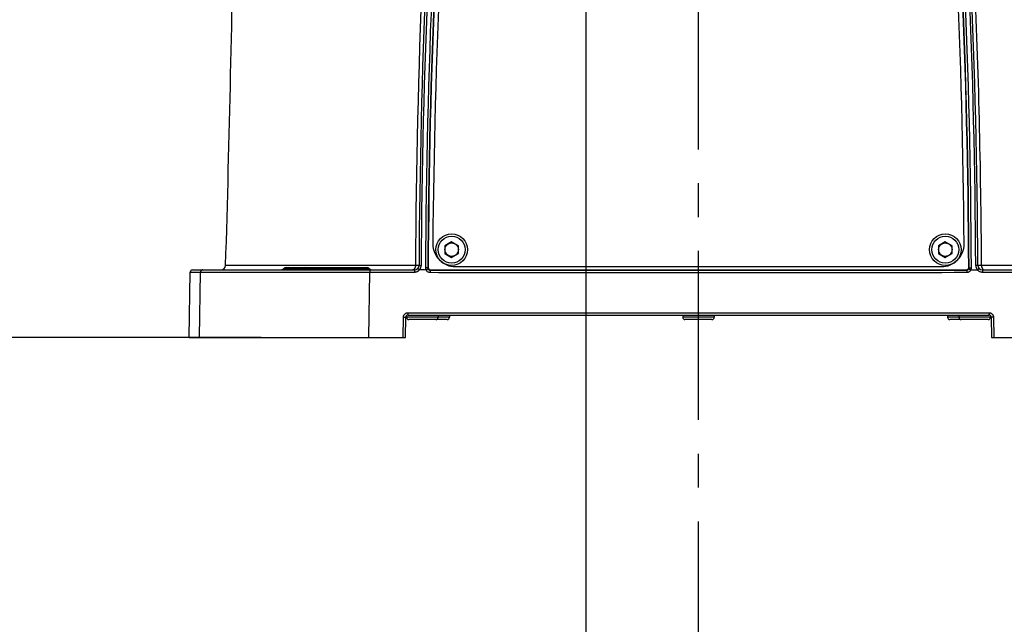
# Model space of a CAD drawing. Header units: millimetres. Extents: x 5828 to 6704, y 123 to 421.
# Tile 249 of 256: x 6551.52 to 6562.44, y 313.68 to 320.38. Entities that reach past the tile are written whole.
import ezdxf

# ---------------------------------------------------------------- set-up
doc = ezdxf.new("R2010")
doc.units = ezdxf.units.MM
doc.linetypes.add('CENTER', pattern=[0.6, 0.375, -0.075, 0.075, -0.075])
for name, color, linetype in [('中心线', 7, 'Continuous'), ('外形图', 7, 'Continuous'), ('尺寸标注', 7, 'Continuous'), ('运动范围', 7, 'Continuous')]:
    doc.layers.add(name, color=color, linetype=linetype)
doc.styles.add('微软雅黑', font='msyh.ttc', dxfattribs={"height": 1.5})
doc.dimstyles.new('尺寸标注_1_20比例', dxfattribs={"dimtxt": 1.5, "dimasz": 1.25, "dimexe": 0.5, "dimexo": 0.4, "dimgap": 0.5, "dimtad": 1, "dimdec": 1, "dimlfac": 20, "dimdsep": 46, "dimtxsty": '微软雅黑', "dimcen": 0.09, "dimadec": 0, "dimazin": 0, "dimtp": 0.01, "dimtm": 0.01, "dimtfac": 1, "dimtdec": 1, "dimtofl": 0, "dimtmove": 0, "dimatfit": 3, "dimfxl": 1, "dimtolj": 1, "dimarcsym": 0})

# ---------------------------------------------------------------- blocks, each defined once
blk = doc.blocks.new('*D1139')
at = {"layer": 'Defpoints', "color": 0}
for p in [(6498.981, 336.855), (6559.046, 312.801), (6498.981, 278.199)]:
    blk.add_point(p, dxfattribs=at)
at = {"layer": '尺寸标注', "color": 0, "lineweight": -2}
for p, q in [((6498.981, 336.455), (6498.981, 277.699)), ((6559.046, 312.401), (6559.046, 277.699)), ((6557.796, 278.199), (6500.231, 278.199))]:
    blk.add_line(p, q, dxfattribs=at)
at = {"layer": '尺寸标注', "color": 0}
for points in [[(6500.231, 278.408), (6500.231, 277.991), (6498.981, 278.199)], [(6557.796, 277.991), (6557.796, 278.408), (6559.046, 278.199)]]:
    blk.add_solid(points, dxfattribs=at)
at = {"layer": '尺寸标注', "color": 0, "insert": (6529.014, 279.471), "char_height": 1.5, "attachment_point": 5, "style": '微软雅黑'}
blk.add_mtext('\\A1;\\A1;{\\fAlibaba PuHuiTi 3.0 55 Regular|b0|i0|c134|p18;1201.2}', dxfattribs=at)
blk = doc.blocks.new('*D1140')
at = {"layer": 'Defpoints', "color": 0}
for p in [(6554.596, 316.855), (6522.888, 286.241), (6537.997, 286.241)]:
    blk.add_point(p, dxfattribs=at)
at = {"layer": '尺寸标注', "color": 0, "lineweight": -2}
for p, q in [((6554.196, 316.855), (6522.388, 316.855)), ((6522.888, 315.605), (6522.888, 287.491)), ((6537.597, 286.241), (6522.388, 286.241))]:
    blk.add_line(p, q, dxfattribs=at)
at = {"layer": '尺寸标注', "color": 0}
for points in [[(6523.097, 315.605), (6522.68, 315.605), (6522.888, 316.855)], [(6522.68, 287.491), (6523.097, 287.491), (6522.888, 286.241)]]:
    blk.add_solid(points, dxfattribs=at)
at = {"layer": '尺寸标注', "color": 0, "insert": (6521.617, 301.871), "char_height": 1.5, "attachment_point": 5, "rotation": 90, "style": '微软雅黑'}
blk.add_mtext('\\A1;\\A1;{\\fAlibaba PuHuiTi 3.0 55 Regular|b0|i0|c134|p18;612.3}', dxfattribs=at)
blk = doc.blocks.new('*D1142')
at = {"layer": 'Defpoints', "color": 0}
for p in [(6543.444, 336.855), (6559.046, 313.101), (6543.444, 284.976)]:
    blk.add_point(p, dxfattribs=at)
at = {"layer": '尺寸标注', "color": 0, "lineweight": -2}
for p, q in [((6543.444, 336.455), (6543.444, 284.476)), ((6559.046, 312.701), (6559.046, 284.476)), ((6557.796, 284.976), (6544.694, 284.976))]:
    blk.add_line(p, q, dxfattribs=at)
at = {"layer": '尺寸标注', "color": 0}
for points in [[(6544.694, 285.184), (6544.694, 284.768), (6543.444, 284.976)], [(6557.796, 284.768), (6557.796, 285.184), (6559.046, 284.976)]]:
    blk.add_solid(points, dxfattribs=at)
at = {"layer": '尺寸标注', "color": 0, "insert": (6551.245, 286.248), "char_height": 1.5, "attachment_point": 5, "style": '微软雅黑'}
blk.add_mtext('\\A1;\\A1;{\\fAlibaba PuHuiTi 3.0 55 Regular|b0|i0|c134|p18;312}', dxfattribs=at)
blk = doc.blocks.new('*D1143')
at = {"layer": 'Defpoints', "color": 0}
for p in [(6585.645, 336.855), (6559.046, 313.401), (6585.645, 297.386)]:
    blk.add_point(p, dxfattribs=at)
at = {"layer": '尺寸标注', "color": 0, "lineweight": -2}
for p, q in [((6585.645, 336.455), (6585.645, 296.886)), ((6559.046, 313.001), (6559.046, 296.886)), ((6560.296, 297.386), (6584.395, 297.386))]:
    blk.add_line(p, q, dxfattribs=at)
at = {"layer": '尺寸标注', "color": 0}
for points in [[(6560.296, 297.595), (6560.296, 297.178), (6559.046, 297.386)], [(6584.395, 297.178), (6584.395, 297.595), (6585.645, 297.386)]]:
    blk.add_solid(points, dxfattribs=at)
at = {"layer": '尺寸标注', "color": 0, "insert": (6572.095, 298.658), "char_height": 1.5, "attachment_point": 5, "style": '微软雅黑'}
blk.add_mtext('\\A1;\\A1;{\\fAlibaba PuHuiTi 3.0 55 Regular|b0|i0|c134|p18;532}', dxfattribs=at)
blk = doc.blocks.new('*D1144')
at = {"layer": 'Defpoints', "color": 0}
for p in [(6557.796, 395.67), (6487.648, 286.241), (6537.997, 286.241)]:
    blk.add_point(p, dxfattribs=at)
at = {"layer": '尺寸标注', "color": 0, "lineweight": -2}
for p, q in [((6557.396, 395.67), (6487.148, 395.67)), ((6487.648, 394.42), (6487.648, 287.491)), ((6537.597, 286.241), (6487.148, 286.241))]:
    blk.add_line(p, q, dxfattribs=at)
at = {"layer": '尺寸标注', "color": 0}
for points in [[(6487.856, 394.42), (6487.439, 394.42), (6487.648, 395.67)], [(6487.439, 287.491), (6487.856, 287.491), (6487.648, 286.241)]]:
    blk.add_solid(points, dxfattribs=at)
at = {"layer": '尺寸标注', "color": 0, "insert": (6486.376, 340.956), "char_height": 1.5, "attachment_point": 5, "rotation": 90, "style": '微软雅黑'}
blk.add_mtext('\\A1;\\A1;{\\fAlibaba PuHuiTi 3.0 55 Regular|b0|i0|c134|p18;2188.6}', dxfattribs=at)
blk = doc.blocks.new('*D1147')
at = {"layer": 'Defpoints', "color": 0}
for p in [(6557.796, 330.86), (6559.046, 313.101), (6559.046, 305.38)]:
    blk.add_point(p, dxfattribs=at)
at = {"layer": '尺寸标注', "color": 0, "lineweight": -2}
for p, q in [((6557.796, 330.46), (6557.796, 304.88)), ((6559.046, 312.701), (6559.046, 304.88)), ((6556.546, 305.38), (6551.714, 305.38)), ((6560.296, 305.38), (6561.546, 305.38))]:
    blk.add_line(p, q, dxfattribs=at)
at = {"layer": '尺寸标注', "color": 0}
for points in [[(6556.546, 305.171), (6556.546, 305.588), (6557.796, 305.38)], [(6560.296, 305.588), (6560.296, 305.171), (6559.046, 305.38)]]:
    blk.add_solid(points, dxfattribs=at)
at = {"layer": '尺寸标注', "color": 0, "insert": (6553.321, 306.651), "char_height": 1.5, "attachment_point": 5, "style": '微软雅黑'}
blk.add_mtext('\\A1;\\A1;{\\fAlibaba PuHuiTi 3.0 55 Regular|b0|i0|c134|p18;25}', dxfattribs=at)
blk = doc.blocks.new('*D1157')
at = {"layer": 'Defpoints', "color": 0}
for p in [(6616.611, 336.855), (6559.046, 313.001), (6616.611, 278.199)]:
    blk.add_point(p, dxfattribs=at)
at = {"layer": '尺寸标注', "color": 0, "lineweight": -2}
for p, q in [((6616.611, 336.455), (6616.611, 277.699)), ((6559.046, 312.601), (6559.046, 277.699)), ((6560.296, 278.199), (6615.361, 278.199))]:
    blk.add_line(p, q, dxfattribs=at)
at = {"layer": '尺寸标注', "color": 0}
for points in [[(6560.296, 278.408), (6560.296, 277.991), (6559.046, 278.199)], [(6615.361, 277.991), (6615.361, 278.408), (6616.611, 278.199)]]:
    blk.add_solid(points, dxfattribs=at)
at = {"layer": '尺寸标注', "color": 0, "insert": (6587.829, 279.479), "char_height": 1.5, "attachment_point": 5, "style": '微软雅黑'}
blk.add_mtext('\\A1;1151.3', dxfattribs=at)

msp = doc.modelspace()

# ---------------------------------------------------------------- linework, layer by layer
at = {"layer": '中心线', "linetype": 'CENTER', "ltscale": 5}
msp.add_line((6559.0462, 312.9415), (6559.0462, 331.5632), dxfattribs=at)
at = {"layer": '外形图', "linetype": 'ByBlock'}
for p, q in [((6556.3087, 317.9169), (6556.2337, 317.8736)), ((6556.2337, 317.8736), (6556.2337, 317.787)), ((6556.3837, 317.8736), (6556.3087, 317.9169)), ((6556.3837, 317.787), (6556.3837, 317.8736)), ((6561.7837, 317.9169), (6561.7087, 317.8736)), ((6561.7087, 317.8736), (6561.7087, 317.787)), ((6561.8587, 317.8736), (6561.7837, 317.9169)), ((6561.8587, 317.787), (6561.8587, 317.8736)), ((6556.2337, 317.787), (6556.3087, 317.7437)), ((6556.3087, 317.7437), (6556.3837, 317.787)), ((6561.7087, 317.787), (6561.7837, 317.7437)), ((6561.7837, 317.7437), (6561.8587, 317.787)), ((6555.907, 317.6538), (6553.8023, 317.6538)), ((6555.9472, 317.655), (6555.9709, 317.6549)), ((6562.1452, 317.655), (6562.1216, 317.6549)), ((6562.8549, 317.6538), (6562.1854, 317.6538)), ((6553.3962, 316.8553), (6553.4089, 317.5807)), ((6553.4089, 317.5807), (6553.5241, 317.5807)), ((6553.4339, 317.6053), (6555.8972, 317.6053)), ((6553.5121, 316.8553), (6553.5241, 317.5807)), ((6553.5241, 317.5807), (6555.4026, 317.5807)), ((6554.445, 317.6178), (6555.3974, 317.6178)), ((6554.478, 317.6303), (6555.3643, 317.6303)), ((6555.3903, 316.8553), (6555.4026, 317.5807)), ((6555.4026, 317.5807), (6555.8959, 317.5807)), ((6556.0452, 317.6281), (6556.019, 317.6282)), ((6556.0491, 317.632), (6556.0452, 317.6281)), ((6556.0741, 317.6069), (6556.0702, 317.603)), ((6556.0741, 317.6069), (6562.0183, 317.6069)), ((6556.3503, 317.6413), (6561.7421, 317.6413)), ((6562.0183, 317.6069), (6562.022, 317.6032)), ((6562.0433, 317.632), (6562.047, 317.6283)), ((6562.047, 317.6283), (6562.0733, 317.6284)), ((6562.0676, 317.6053), (6562.1411, 317.6053)), ((6562.1952, 317.6053), (6564.4081, 317.6053)), ((6562.1966, 317.5807), (6562.555, 317.5807)), ((6555.8238, 317.1307), (6562.2687, 317.1307)), ((6555.7699, 316.8553), (6555.7738, 317.0816)), ((6555.7962, 316.8553), (6555.8001, 317.0807)), ((6555.8087, 317.0991), (6555.8087, 317.0803)), ((6556.2837, 317.0803), (6555.8087, 317.0803)), ((6555.8251, 317.1053), (6562.2673, 317.1053)), ((6556.2587, 317.0553), (6555.8337, 317.0553)), ((6556.1587, 317.1053), (6556.1587, 317.0803)), ((6556.2837, 317.1053), (6556.2837, 317.0803)), ((6558.8712, 317.1053), (6558.8712, 317.0803)), ((6559.2212, 317.0803), (6558.8712, 317.0803)), ((6559.1962, 317.0553), (6558.8962, 317.0553)), ((6559.2212, 317.1053), (6559.2212, 317.0803)), ((6561.8087, 317.1053), (6561.8087, 317.0803)), ((6562.2837, 317.0803), (6561.8087, 317.0803)), ((6562.2587, 317.0553), (6561.8337, 317.0553)), ((6561.9337, 317.1053), (6561.9337, 317.0803)), ((6562.2837, 317.0991), (6562.2837, 317.0803)), ((6562.2923, 317.0807), (6562.2962, 316.8553)), ((6562.3187, 317.0816), (6562.3226, 316.8553)), ((6553.3962, 316.8553), (6555.7962, 316.8553)), ((6562.2962, 316.8553), (6566.9462, 316.8553))]:
    msp.add_line(p, q, dxfattribs=at)
for centre, radius in [((6556.3087, 317.8303), 0.175), ((6556.3087, 317.8303), 0.15), ((6561.7837, 317.8303), 0.175), ((6561.7837, 317.8303), 0.15), ((6556.3087, 317.8303), 0.075), ((6561.7837, 317.8303), 0.075)]:
    msp.add_circle(centre, radius, dxfattribs=at)
for centre, radius, start, end in [((6640.4433, 317.2259), 84.5374, 175.320123, 179.709995), ((6479.4569, 317.2553), 82.6893, 0.276995, 4.759958), ((6638.6355, 317.2553), 82.6893, 175.270338, 179.723005), ((6638.621, 317.2552), 82.6511, 175.268983, 179.722921), ((6638.0938, 317.2606), 82.0757, 175.243034, 179.743419), ((6638.1082, 317.2607), 82.0638, 175.244389, 179.743495), ((6638.6355, 317.2553), 82.5872, 175.270936, 179.738639), ((6638.6355, 317.2553), 82.5377, 175.271364, 179.557107), ((6479.4569, 317.2553), 82.5377, 0.442893, 4.728408), ((6479.4569, 317.2553), 82.5872, 0.261361, 4.729359), ((6479.9783, 317.2607), 82.0694, 0.256641, 4.755568), ((6479.9928, 317.2606), 82.0813, 0.256719, 4.756921), ((6479.4714, 317.2552), 82.6511, 0.277079, 4.731308), ((6556.3503, 317.8913), 0.25, 179.55711, 270), ((6561.7421, 317.8913), 0.25, 270, 0.44289), ((6553.7524, 317.6553), 0.05, 270, 358.25494), ((6555.8972, 317.6553), 0.05, 270, 359.723), ((6562.1952, 317.6553), 0.05, 180.277, 270), ((6553.4339, 317.5803), 0.025, 90, 179), ((6554.4119, 317.6553), 0.05, 270, 311.40962), ((6554.478, 317.5803), 0.05, 90, 131.40962), ((6555.3644, 317.5803), 0.05, 48.59038, 90), ((6555.4305, 317.6553), 0.05, 228.59038, 270), ((6555.9726, 316.7572), 0.8485, 86.43115, 91.42644), ((6556.0741, 317.6319), 0.025, 179.73512, 270.00352), ((6562.0183, 317.6319), 0.025, 269.99648, 0.26488), ((6562.0218, 317.6282), 0.0252, 331.80861, 0.23895), ((6555.8251, 317.0803), 0.025, 90, 179), ((6555.8337, 317.0803), 0.025, 180, 270), ((6556.1337, 317.0803), 0.025, 270, 0), ((6556.2587, 317.0803), 0.025, 270, 0), ((6558.8962, 317.0803), 0.025, 180, 270), ((6559.1962, 317.0803), 0.025, 270, 0), ((6561.8337, 317.0803), 0.025, 180, 270), ((6561.9587, 317.0803), 0.025, 180, 270), ((6562.2587, 317.0803), 0.025, 270, 0), ((6562.2673, 317.0803), 0.025, 1, 90)]:
    msp.add_arc(centre, radius, start, end, dxfattribs=at)
for points, knots in [([(6553.8023, 317.6538), (6553.8239, 318.36), (6553.8598, 319.7722), (6553.9021, 321.8907), (6553.9424, 324.01), (6553.9745, 325.4233), (6553.9934, 326.1303)], [0, 0, 0, 0, 0.2499907, 0.499832, 0.749758, 1, 1, 1, 1]), ([(6562.1854, 317.6538), (6562.1826, 318.1934), (6562.1668, 319.2729), (6562.1121, 320.8914), (6562.0265, 322.5085), (6561.9487, 323.5853), (6561.9046, 324.1231)], [0, 0, 0, 0, 0.249976, 0.5000179, 0.7500374, 1, 1, 1, 1]), ([(6555.907, 317.6538), (6555.907, 317.6506), (6555.9065, 317.6443), (6555.9047, 317.6352), (6555.9019, 317.6268), (6555.8983, 317.6195), (6555.8938, 317.6134), (6555.8894, 317.6095), (6555.8857, 317.6073), (6555.8829, 317.6061), (6555.88, 317.6054), (6555.8781, 317.6053), (6555.8771, 317.6053)], [0, 0, 0, 0, 0.1537814, 0.3033922, 0.4455765, 0.5777327, 0.6982855, 0.8071387, 0.8577901, 0.9064105, 0.9535823, 1, 1, 1, 1]), ([(6555.9472, 317.655), (6555.9472, 317.655), (6555.9471, 317.655), (6555.9471, 317.655), (6555.947, 317.6549), (6555.9468, 317.6549), (6555.9465, 317.6548), (6555.9461, 317.6548), (6555.9454, 317.6547), (6555.9444, 317.6546), (6555.9429, 317.6545), (6555.9411, 317.6545), (6555.9389, 317.6544), (6555.9365, 317.6543), (6555.9337, 317.6542), (6555.9307, 317.6541), (6555.9274, 317.654), (6555.9224, 317.654), (6555.9156, 317.6538), (6555.91, 317.6538), (6555.907, 317.6538)], [0, 0, 0, 0, 0.0016279, 0.0030786, 0.0050151, 0.0103977, 0.0178272, 0.0273152, 0.0388621, 0.0681077, 0.1054856, 0.1508789, 0.2041394, 0.265091, 0.33353, 0.4092275, 0.4919293, 0.5813575, 0.7791682, 1, 1, 1, 1]), ([(6555.952, 317.6054), (6555.9535, 317.607), (6555.9563, 317.6106), (6555.9601, 317.6162), (6555.9633, 317.6221), (6555.967, 317.6304), (6555.9701, 317.6413), (6555.9709, 317.6504), (6555.9709, 317.6549)], [0, 0, 0, 0, 0.1250157, 0.2500495, 0.3750936, 0.500154, 0.750053, 1, 1, 1, 1]), ([(6562.1216, 317.6549), (6562.1216, 317.6526), (6562.1218, 317.6481), (6562.1228, 317.6413), (6562.1243, 317.6347), (6562.1265, 317.6283), (6562.1292, 317.6221), (6562.1319, 317.6171), (6562.1344, 317.6133), (6562.137, 317.6096), (6562.1391, 317.607), (6562.1406, 317.6053)], [0, 0, 0, 0, 0.125029, 0.2500518, 0.3750695, 0.5000775, 0.6250735, 0.7500544, 0.812556, 0.8750533, 1, 1, 1, 1]), ([(6562.1854, 317.6538), (6562.1824, 317.6538), (6562.1768, 317.6538), (6562.17, 317.654), (6562.165, 317.654), (6562.1617, 317.6541), (6562.1587, 317.6542), (6562.1559, 317.6543), (6562.1535, 317.6544), (6562.1514, 317.6545), (6562.1495, 317.6545), (6562.148, 317.6546), (6562.147, 317.6547), (6562.1463, 317.6548), (6562.1459, 317.6548), (6562.1456, 317.6549), (6562.1454, 317.6549), (6562.1453, 317.655), (6562.1453, 317.655), (6562.1452, 317.655), (6562.1452, 317.655)], [0, 0, 0, 0, 0.2208318, 0.4186423, 0.5080704, 0.5907722, 0.6664696, 0.7349086, 0.79586, 0.8491205, 0.8945137, 0.9318916, 0.9611372, 0.9726841, 0.9821719, 0.9896011, 0.9949835, 0.9969201, 0.9983709, 1, 1, 1, 1]), ([(6562.1854, 317.6538), (6562.1855, 317.6506), (6562.1859, 317.6443), (6562.1877, 317.6352), (6562.1905, 317.6268), (6562.1942, 317.6195), (6562.1986, 317.6134), (6562.203, 317.6095), (6562.2067, 317.6073), (6562.2095, 317.6061), (6562.2124, 317.6054), (6562.2143, 317.6053), (6562.2153, 317.6053)], [0, 0, 0, 0, 0.1537814, 0.3033923, 0.4455766, 0.5777328, 0.6982856, 0.8071387, 0.8577901, 0.9064105, 0.9535823, 1, 1, 1, 1]), ([(6553.549, 317.6053), (6553.5474, 317.6053), (6553.5442, 317.605), (6553.5395, 317.6036), (6553.5352, 317.6013), (6553.5314, 317.5982), (6553.5283, 317.5945), (6553.5259, 317.5902), (6553.5245, 317.5856), (6553.5241, 317.5823), (6553.5241, 317.5807)], [0, 0, 0, 0, 0.1248835, 0.2497846, 0.3747181, 0.4996943, 0.6247168, 0.7497824, 0.8748817, 1, 1, 1, 1]), ([(6554.4303, 317.6053), (6554.4332, 317.6053), (6554.439, 317.6058), (6554.4475, 317.6083), (6554.4553, 317.6122), (6554.46, 317.6158), (6554.4622, 317.6178)], [0, 0, 0, 0, 0.2486108, 0.4978256, 0.7481654, 1, 1, 1, 1]), ([(6554.4941, 317.6303), (6554.4912, 317.6303), (6554.4854, 317.6297), (6554.4769, 317.6273), (6554.4691, 317.6233), (6554.4644, 317.6198), (6554.4622, 317.6178)], [0, 0, 0, 0, 0.2486108, 0.4978256, 0.7481654, 1, 1, 1, 1]), ([(6554.6231, 317.6053), (6554.626, 317.6053), (6554.6318, 317.6058), (6554.6402, 317.6083), (6554.6481, 317.6122), (6554.6528, 317.6158), (6554.655, 317.6178)], [0, 0, 0, 0, 0.2486108, 0.4978256, 0.7481654, 1, 1, 1, 1]), ([(6554.6868, 317.6303), (6554.6839, 317.6303), (6554.6781, 317.6297), (6554.6697, 317.6273), (6554.6618, 317.6233), (6554.6571, 317.6198), (6554.655, 317.6178)], [0, 0, 0, 0, 0.2486108, 0.4978256, 0.7481654, 1, 1, 1, 1]), ([(6555.1556, 317.6303), (6555.1585, 317.6303), (6555.1643, 317.6297), (6555.1727, 317.6273), (6555.1806, 317.6233), (6555.1853, 317.6198), (6555.1874, 317.6178)], [0, 0, 0, 0, 0.2486108, 0.4978256, 0.7481654, 1, 1, 1, 1]), ([(6555.2193, 317.6053), (6555.2164, 317.6053), (6555.2106, 317.6058), (6555.2022, 317.6083), (6555.1943, 317.6122), (6555.1896, 317.6158), (6555.1874, 317.6178)], [0, 0, 0, 0, 0.2486108, 0.4978256, 0.7481654, 1, 1, 1, 1]), ([(6555.3483, 317.6303), (6555.3512, 317.6303), (6555.357, 317.6297), (6555.3655, 317.6273), (6555.3733, 317.6233), (6555.378, 317.6198), (6555.3802, 317.6178)], [0, 0, 0, 0, 0.2486108, 0.4978256, 0.7481654, 1, 1, 1, 1]), ([(6555.4121, 317.6053), (6555.4092, 317.6053), (6555.4034, 317.6058), (6555.3949, 317.6083), (6555.3871, 317.6122), (6555.3824, 317.6158), (6555.3802, 317.6178)], [0, 0, 0, 0, 0.2486108, 0.4978256, 0.7481654, 1, 1, 1, 1]), ([(6555.4041, 317.6053), (6555.404, 317.6053), (6555.4039, 317.6052), (6555.4039, 317.605), (6555.4038, 317.6048), (6555.4037, 317.6045), (6555.4036, 317.6041), (6555.4035, 317.6033), (6555.4034, 317.6023), (6555.4033, 317.6011), (6555.4032, 317.5997), (6555.403, 317.5974), (6555.4029, 317.5942), (6555.4027, 317.59), (6555.4026, 317.5855), (6555.4026, 317.5823), (6555.4026, 317.5807)], [0, 0, 0, 0, 0.0074674, 0.0140627, 0.0228355, 0.0338402, 0.047087, 0.0802513, 0.1221117, 0.1723168, 0.2304182, 0.2958844, 0.4464202, 0.6183281, 0.8051857, 1, 1, 1, 1]), ([(6555.8959, 317.5807), (6555.9011, 317.5807), (6555.9116, 317.5818), (6555.924, 317.5858), (6555.9333, 317.5906), (6555.9388, 317.5941), (6555.943, 317.5973), (6555.946, 317.5998), (6555.9488, 317.6025), (6555.9506, 317.6044), (6555.9515, 317.6054)], [0, 0, 0, 0, 0.2497064, 0.4994794, 0.6245637, 0.7496661, 0.8122428, 0.8748277, 0.9374115, 1, 1, 1, 1]), ([(6555.8972, 317.6053), (6555.8971, 317.6053), (6555.8971, 317.6052), (6555.897, 317.6051), (6555.897, 317.605), (6555.8969, 317.6048), (6555.8969, 317.6045), (6555.8968, 317.6041), (6555.8967, 317.6033), (6555.8966, 317.6023), (6555.8965, 317.6011), (6555.8964, 317.5997), (6555.8963, 317.598), (6555.8962, 317.5963), (6555.8961, 317.5936), (6555.896, 317.59), (6555.8959, 317.5855), (6555.8959, 317.5823), (6555.8959, 317.5807)], [0, 0, 0, 0, 0.0027504, 0.0070981, 0.0135381, 0.0222012, 0.0331257, 0.046313, 0.079403, 0.1212313, 0.1714358, 0.229562, 0.2950741, 0.367363, 0.4457541, 0.6178558, 0.8049408, 1, 1, 1, 1]), ([(6555.9345, 317.622), (6555.9345, 317.622), (6555.9344, 317.6219), (6555.9345, 317.6218), (6555.9346, 317.6217), (6555.9347, 317.6215), (6555.9349, 317.6213), (6555.9351, 317.6211), (6555.9353, 317.6208), (6555.9356, 317.6205), (6555.936, 317.6202), (6555.9365, 317.6197), (6555.9372, 317.6189), (6555.9382, 317.618), (6555.9398, 317.6164), (6555.9421, 317.6143), (6555.9451, 317.6115), (6555.9485, 317.6085), (6555.9508, 317.6064), (6555.952, 317.6054)], [0, 0, 0, 0, 0.0031774, 0.0073877, 0.0134982, 0.0218615, 0.0325571, 0.0455576, 0.0608245, 0.0783261, 0.0980272, 0.1198826, 0.1698533, 0.2277841, 0.2931459, 0.4437016, 0.6160017, 0.8037282, 1, 1, 1, 1]), ([(6556.019, 317.6282), (6556.019, 317.6261), (6556.0192, 317.6219), (6556.0204, 317.6157), (6556.022, 317.6106), (6556.0237, 317.6068), (6556.0246, 317.6049), (6556.0252, 317.604)], [0, 0, 0, 0, 0.2499925, 0.499976, 0.749941, 0.8749748, 1, 1, 1, 1]), ([(6556.0483, 317.6159), (6556.0483, 317.6159), (6556.0482, 317.6159), (6556.0481, 317.6159), (6556.0479, 317.6158), (6556.0477, 317.6158), (6556.0474, 317.6156), (6556.0469, 317.6155), (6556.0462, 317.6151), (6556.0452, 317.6147), (6556.044, 317.6141), (6556.0426, 317.6134), (6556.0411, 317.6126), (6556.0394, 317.6118), (6556.0377, 317.6108), (6556.0358, 317.6098), (6556.0338, 317.6088), (6556.0317, 317.6076), (6556.0296, 317.6065), (6556.0275, 317.6052), (6556.0261, 317.6045), (6556.0253, 317.6041)], [0, 0, 0, 0, 0.0029426, 0.0079399, 0.0151624, 0.0246469, 0.0363945, 0.0503877, 0.0849944, 0.1281614, 0.1794822, 0.2384642, 0.304537, 0.3770596, 0.4553274, 0.5385789, 0.6260043, 0.7167527, 0.8099421, 0.9046652, 1, 1, 1, 1]), ([(6556.0254, 317.604), (6556.0259, 317.603), (6556.0271, 317.6011), (6556.029, 317.5984), (6556.031, 317.5958), (6556.0355, 317.5909), (6556.0434, 317.5848), (6556.0537, 317.5805), (6556.0623, 317.5787), (6556.0668, 317.5784), (6556.069, 317.5784)], [0, 0, 0, 0, 0.0626127, 0.125221, 0.1878277, 0.2504271, 0.5001169, 0.7497765, 0.8748826, 1, 1, 1, 1]), ([(6556.0452, 317.6281), (6556.0452, 317.6271), (6556.0453, 317.6249), (6556.0461, 317.6207), (6556.0473, 317.6177), (6556.0483, 317.6159)], [0, 0, 0, 0, 0.2506569, 0.5012936, 1, 1, 1, 1]), ([(6556.0483, 317.6159), (6556.0489, 317.6149), (6556.0501, 317.6131), (6556.0529, 317.6097), (6556.0573, 317.6062), (6556.0635, 317.6036), (6556.0679, 317.603), (6556.0702, 317.603)], [0, 0, 0, 0, 0.1246552, 0.2496907, 0.4997429, 0.7497847, 1, 1, 1, 1]), ([(6556.0702, 317.603), (6556.0701, 317.603), (6556.0701, 317.6029), (6556.07, 317.6028), (6556.07, 317.6026), (6556.0699, 317.6023), (6556.0698, 317.6017), (6556.0697, 317.6009), (6556.0696, 317.5999), (6556.0695, 317.5986), (6556.0694, 317.5972), (6556.0693, 317.5956), (6556.0692, 317.5938), (6556.0691, 317.5912), (6556.0691, 317.5876), (6556.069, 317.5831), (6556.069, 317.58), (6556.069, 317.5784)], [0, 0, 0, 0, 0.0030691, 0.007991, 0.0150435, 0.0243017, 0.0494797, 0.0834406, 0.125923, 0.176561, 0.234903, 0.3004216, 0.3725201, 0.4505397, 0.6214352, 0.8068535, 1, 1, 1, 1]), ([(6556.069, 317.5784), (6556.565, 317.578), (6558.5498, 317.5768), (6560.5346, 317.5773), (6562.0233, 317.5786)], [0, 0, 0, 0, 0.2499423, 1, 1, 1, 1]), ([(6556.0702, 317.603), (6556.566, 317.6026), (6558.55, 317.6013), (6560.534, 317.6018), (6562.022, 317.6032)], [0, 0, 0, 0, 0.2499423, 1, 1, 1, 1]), ([(6562.022, 317.6032), (6562.0243, 317.6032), (6562.0288, 317.6038), (6562.035, 317.6065), (6562.0403, 317.6107), (6562.0429, 317.6144), (6562.044, 317.6164)], [0, 0, 0, 0, 0.2503112, 0.5004195, 0.7505667, 1, 1, 1, 1]), ([(6562.022, 317.6032), (6562.0221, 317.6032), (6562.0221, 317.6031), (6562.0222, 317.6029), (6562.0223, 317.6026), (6562.0224, 317.602), (6562.0225, 317.6011), (6562.0226, 317.6001), (6562.0227, 317.5988), (6562.0228, 317.5974), (6562.0229, 317.5958), (6562.023, 317.594), (6562.0231, 317.5914), (6562.0232, 317.5878), (6562.0233, 317.5833), (6562.0233, 317.5802), (6562.0233, 317.5786)], [0, 0, 0, 0, 0.0032226, 0.0082393, 0.024643, 0.0498783, 0.0838692, 0.1263628, 0.1769978, 0.2353255, 0.3008199, 0.3728861, 0.4508664, 0.6216662, 0.8069731, 1, 1, 1, 1]), ([(6562.0233, 317.5786), (6562.0256, 317.5786), (6562.0301, 317.5789), (6562.0368, 317.5803), (6562.0432, 317.5826), (6562.0492, 317.5857), (6562.0538, 317.5889), (6562.0573, 317.5919), (6562.0597, 317.5943), (6562.0615, 317.5964), (6562.0629, 317.5982), (6562.064, 317.5995), (6562.0649, 317.6009), (6562.0662, 317.6028), (6562.067, 317.6043), (6562.0676, 317.6053)], [0, 0, 0, 0, 0.1249614, 0.2499119, 0.3748595, 0.4998114, 0.6247731, 0.6872956, 0.7498207, 0.8123607, 0.8436289, 0.8748931, 0.9061692, 0.9374582, 1, 1, 1, 1]), ([(6562.044, 317.6164), (6562.044, 317.6164), (6562.0441, 317.6163), (6562.0442, 317.6163), (6562.0444, 317.6163), (6562.0446, 317.6162), (6562.0449, 317.6161), (6562.0454, 317.6159), (6562.0461, 317.6155), (6562.0472, 317.6151), (6562.0484, 317.6145), (6562.0498, 317.6139), (6562.0514, 317.6131), (6562.0531, 317.6123), (6562.0549, 317.6114), (6562.0569, 317.6105), (6562.0589, 317.6094), (6562.061, 317.6084), (6562.0632, 317.6073), (6562.0654, 317.606), (6562.0669, 317.6054), (6562.0676, 317.6051)], [0, 0, 0, 0, 0.0025312, 0.0073482, 0.0144898, 0.0239502, 0.0357116, 0.0497462, 0.0844949, 0.1278549, 0.1793955, 0.2386051, 0.3048963, 0.3776125, 0.456034, 0.5393855, 0.6268425, 0.7175398, 0.8105801, 0.9050426, 1, 1, 1, 1]), ([(6562.0677, 317.6053), (6562.0686, 317.6071), (6562.0698, 317.6098), (6562.0711, 317.6136), (6562.0719, 317.6165), (6562.0725, 317.6194), (6562.0731, 317.6234), (6562.0733, 317.6264), (6562.0733, 317.6284)], [0, 0, 0, 0, 0.2499116, 0.3749335, 0.4999635, 0.6249991, 0.7500371, 1, 1, 1, 1]), ([(6562.158, 317.6218), (6562.1581, 317.6218), (6562.158, 317.6218), (6562.158, 317.6217), (6562.1579, 317.6216), (6562.1578, 317.6214), (6562.1576, 317.6213), (6562.1573, 317.6209), (6562.1568, 317.6204), (6562.1561, 317.6197), (6562.1553, 317.6189), (6562.1543, 317.618), (6562.1532, 317.6169), (6562.1519, 317.6157), (6562.1501, 317.614), (6562.1481, 317.6121), (6562.146, 317.6102), (6562.1443, 317.6086), (6562.1426, 317.607), (6562.1415, 317.606), (6562.1409, 317.6055)], [0, 0, 0, 0, 0.001671, 0.005424, 0.0114674, 0.0198248, 0.0304918, 0.0434509, 0.076141, 0.1176189, 0.1675191, 0.2253965, 0.2907326, 0.3629407, 0.4413716, 0.614029, 0.7067011, 0.8025008, 0.9005657, 1, 1, 1, 1]), ([(6562.1411, 317.6053), (6562.142, 317.6043), (6562.1438, 317.6024), (6562.1466, 317.5997), (6562.1496, 317.5972), (6562.1537, 317.5941), (6562.1592, 317.5905), (6562.1685, 317.5858), (6562.181, 317.5818), (6562.1914, 317.5807), (6562.1966, 317.5807)], [0, 0, 0, 0, 0.0625917, 0.1251801, 0.187766, 0.2503463, 0.3754534, 0.5005382, 0.7503065, 1, 1, 1, 1]), ([(6562.1952, 317.6053), (6562.1953, 317.6053), (6562.1953, 317.6052), (6562.1954, 317.6051), (6562.1954, 317.605), (6562.1955, 317.6048), (6562.1956, 317.6045), (6562.1957, 317.6041), (6562.1958, 317.6033), (6562.1959, 317.6023), (6562.196, 317.6011), (6562.1961, 317.5997), (6562.1962, 317.5974), (6562.1964, 317.5942), (6562.1965, 317.59), (6562.1966, 317.5855), (6562.1966, 317.5823), (6562.1966, 317.5807)], [0, 0, 0, 0, 0.0029342, 0.007398, 0.0139136, 0.0226295, 0.0335919, 0.0468068, 0.0799291, 0.121768, 0.1719668, 0.2300739, 0.2955556, 0.4461464, 0.6181326, 0.805084, 1, 1, 1, 1]), ([(6555.7738, 317.0816), (6555.7739, 317.0848), (6555.7746, 317.0913), (6555.7776, 317.1006), (6555.7823, 317.1091), (6555.7886, 317.1166), (6555.7962, 317.1227), (6555.8048, 317.1273), (6555.8141, 317.1301), (6555.8206, 317.1307), (6555.8238, 317.1307)], [0, 0, 0, 0, 0.1250489, 0.2501065, 0.3751579, 0.5001902, 0.6251934, 0.7501621, 0.875096, 1, 1, 1, 1]), ([(6555.8238, 317.1307), (6555.8238, 317.1291), (6555.8239, 317.1258), (6555.8239, 317.1211), (6555.824, 317.1174), (6555.8241, 317.1147), (6555.8242, 317.1128), (6555.8243, 317.1111), (6555.8244, 317.1096), (6555.8245, 317.1084), (6555.8246, 317.1073), (6555.8247, 317.1065), (6555.8248, 317.1061), (6555.8249, 317.1058), (6555.8249, 317.1056), (6555.825, 317.1054), (6555.8251, 317.1053), (6555.8251, 317.1053), (6555.8251, 317.1053)], [0, 0, 0, 0, 0.1932015, 0.3795025, 0.5516072, 0.6302033, 0.7027854, 0.7686452, 0.8271423, 0.8777127, 0.9198771, 0.9532528, 0.9665589, 0.9775839, 0.9863284, 0.9928301, 0.9972207, 1, 1, 1, 1]), ([(6562.2687, 317.1307), (6562.2687, 317.1291), (6562.2687, 317.1258), (6562.2686, 317.1211), (6562.2685, 317.1168), (6562.2683, 317.1135), (6562.2682, 317.1111), (6562.2681, 317.1096), (6562.2679, 317.1084), (6562.2678, 317.1073), (6562.2677, 317.1065), (6562.2676, 317.1061), (6562.2676, 317.1058), (6562.2675, 317.1056), (6562.2674, 317.1054), (6562.2674, 317.1053), (6562.2673, 317.1053), (6562.2673, 317.1053)], [0, 0, 0, 0, 0.1930622, 0.379232, 0.5512227, 0.7023122, 0.7681416, 0.8266194, 0.8771837, 0.9193583, 0.9527657, 0.9660988, 0.9771612, 0.9859577, 0.992534, 0.9970393, 1, 1, 1, 1]), ([(6562.2687, 317.1307), (6562.2719, 317.1307), (6562.2768, 317.1302), (6562.283, 317.1287), (6562.2891, 317.1265), (6562.2963, 317.1227), (6562.3027, 317.1176), (6562.3071, 317.1129), (6562.311, 317.1077), (6562.3149, 317.1006), (6562.3179, 317.0913), (6562.3186, 317.0848), (6562.3187, 317.0816)], [0, 0, 0, 0, 0.1248518, 0.187363, 0.2498838, 0.3748087, 0.4997735, 0.5623433, 0.6249206, 0.7499438, 0.8749756, 1, 1, 1, 1]), ([(6555.7738, 317.0816), (6555.7755, 317.0816), (6555.7788, 317.0815), (6555.7829, 317.0814), (6555.7861, 317.0813), (6555.7883, 317.0813), (6555.7904, 317.0812), (6555.7923, 317.0811), (6555.794, 317.0811), (6555.7956, 317.081), (6555.7969, 317.081), (6555.7979, 317.0809), (6555.7986, 317.0809), (6555.799, 317.0809), (6555.7993, 317.0808), (6555.7996, 317.0808), (6555.7998, 317.0808), (6555.8, 317.0808), (6555.8001, 317.0807), (6555.8001, 317.0807), (6555.8001, 317.0807), (6555.8001, 317.0807)], [0, 0, 0, 0, 0.192099, 0.3783706, 0.4669143, 0.5511708, 0.6302739, 0.7034102, 0.7698279, 0.8288445, 0.8798541, 0.9223338, 0.9402358, 0.9558501, 0.9691373, 0.9800652, 0.9886083, 0.9947519, 0.9984986, 0.9994977, 1, 1, 1, 1]), ([(6562.3187, 317.0816), (6562.317, 317.0816), (6562.3137, 317.0815), (6562.3095, 317.0814), (6562.3064, 317.0813), (6562.3042, 317.0813), (6562.3021, 317.0812), (6562.3002, 317.0811), (6562.2984, 317.0811), (6562.2968, 317.081), (6562.2955, 317.081), (6562.2945, 317.0809), (6562.2939, 317.0809), (6562.2934, 317.0809), (6562.2931, 317.0808), (6562.2928, 317.0808), (6562.2926, 317.0808), (6562.2924, 317.0808), (6562.2923, 317.0807), (6562.2923, 317.0807), (6562.2923, 317.0807), (6562.2923, 317.0807)], [0, 0, 0, 0, 0.1918683, 0.3780431, 0.4665777, 0.5508454, 0.629975, 0.703149, 0.7696111, 0.8286751, 0.8797312, 0.9222534, 0.9401742, 0.9558054, 0.9691072, 0.9800473, 0.9885999, 0.99475, 0.9985, 0.9994993, 1, 1, 1, 1])]:
    msp.add_open_spline(points, degree=3, knots=knots, dxfattribs=at)
at = {"layer": '运动范围'}
msp.add_arc((6557.7962, 336.8553), 58.815, 350, 225, dxfattribs=at)

# ---------------------------------------------------------------- dimensions: what is measured, and where the dimension line sits
at = {"layer": '尺寸标注'}
for base, p1, text, picture, middle in [((6487.6476, 286.2413), (6557.7962, 395.6702), '\\A1;{\\fAlibaba PuHuiTi 3.0 55 Regular|b0|i0|c134|p18;2188.6}', '*D1144', (6487.6476, 340.9558)), ((6522.8884, 286.2413), (6554.5962, 316.8553), '\\A1;{\\fAlibaba PuHuiTi 3.0 55 Regular|b0|i0|c134|p18;<>}', '*D1140', (6522.8884, 301.8713))]:
    dim = msp.add_linear_dim(base=base, p1=p1, p2=(6537.9972, 286.2413), angle=90, text=text, dimstyle='尺寸标注_1_20比例', dxfattribs=at)
    dim.commit()
    dim.dimension.update_dxf_attribs({"geometry": picture, "text_midpoint": middle, "dimtype": 160})
for base, p1, p2, text, picture, middle in [((6498.9812, 278.1994), (6559.0462, 312.8006), (6498.9812, 336.8553), '\\A1;{\\fAlibaba PuHuiTi 3.0 55 Regular|b0|i0|c134|p18;1201.2}', '*D1139', (6529.0137, 278.1994)), ((6543.4438, 284.9761), (6559.0462, 313.1006), (6543.4438, 336.8553), '\\A1;{\\fAlibaba PuHuiTi 3.0 55 Regular|b0|i0|c134|p18;312}', '*D1142', (6551.245, 284.9761)), ((6585.6452, 297.3862), (6559.0462, 313.4006), (6585.6452, 336.8553), '\\A1;{\\fAlibaba PuHuiTi 3.0 55 Regular|b0|i0|c134|p18;532}', '*D1143', (6572.0949, 297.3862)), ((6559.0462, 305.3798), (6557.7962, 330.8596), (6559.0462, 313.1006), '\\A1;{\\fAlibaba PuHuiTi 3.0 55 Regular|b0|i0|c134|p18;<>}', '*D1147', (6553.3207, 305.3798))]:
    dim = msp.add_linear_dim(base=base, p1=p1, p2=p2, text=text, dimstyle='尺寸标注_1_20比例', dxfattribs=at)
    dim.commit()
    dim.dimension.update_dxf_attribs({"geometry": picture, "text_midpoint": middle, "dimtype": 160})
dim = msp.add_linear_dim(base=(6616.6112, 278.1994), p1=(6559.0462, 313.0006), p2=(6616.6112, 336.8553), dimstyle='尺寸标注_1_20比例', dxfattribs=at)
dim.commit()
dim.dimension.update_dxf_attribs({"geometry": '*D1157', "text_midpoint": (6587.8287, 279.479)})

doc.saveas('drawing.dxf')
